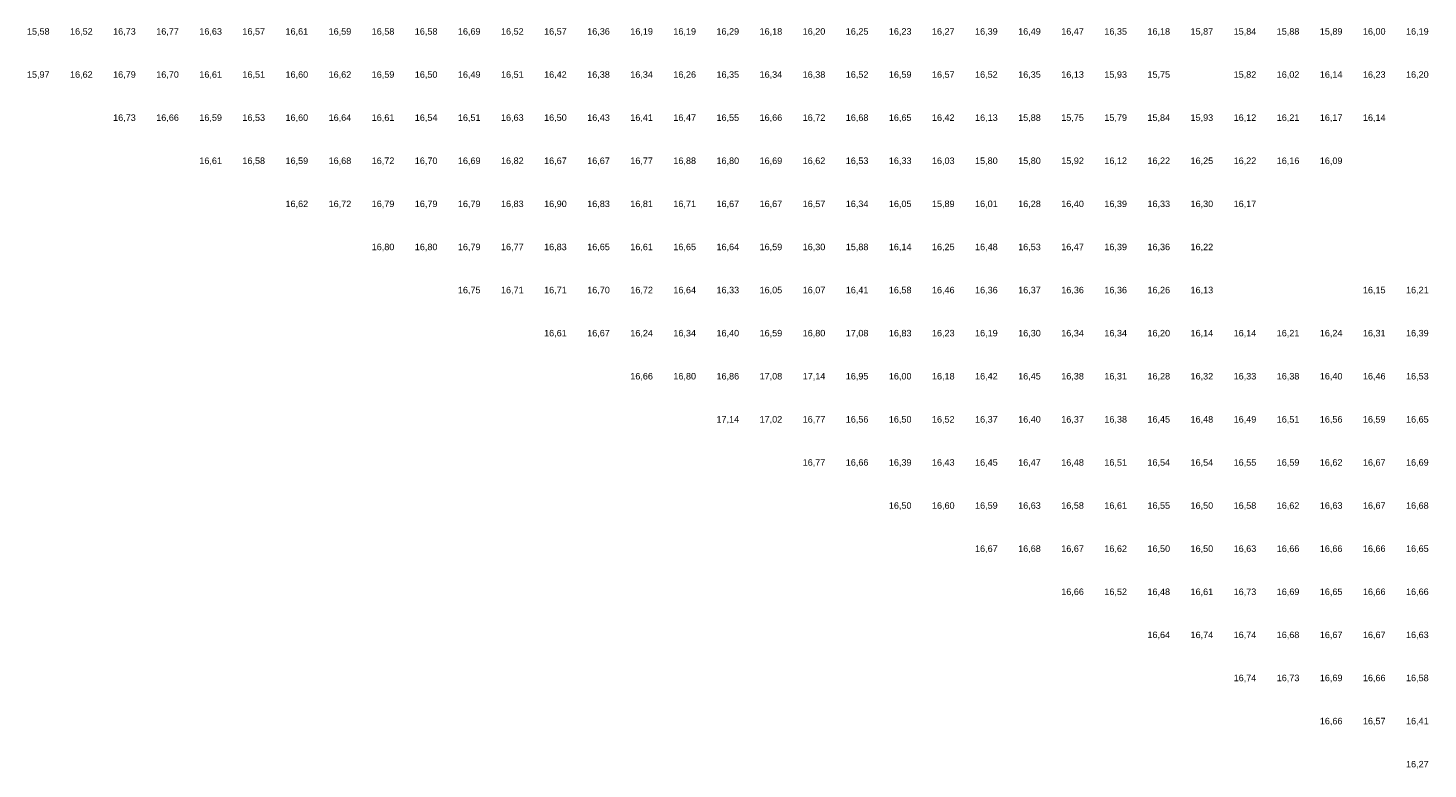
# Model space of a CAD drawing. Extents: x 198243 to 199107, y 361914 to 363516.
# Tile 1 of 17: x 198443 to 198767, y 361944 to 362116. Entities that reach past the tile are written whole.
import ezdxf
from ezdxf.enums import TextEntityAlignment as Align

# ---------------------------------------------------------------- set-up
doc = ezdxf.new("R2010")
doc.units = 0
doc.header["$MEASUREMENT"] = 0
doc.layers.add('rijk_10Anno', color=254, linetype='Continuous')
doc.styles.add('Arial', font='arial.ttf')

msp = doc.modelspace()

# ---------------------------------------------------------------- texts
at = {"layer": 'rijk_10Anno', "color": 254, "style": 'Arial'}
for s, p in [('15,58', (198445, 362113.82)), ('16,52', (198455, 362113.82)), ('16,73', (198465, 362113.82)), ('16,77', (198475, 362113.82)), ('16,63', (198485, 362113.82)), ('16,57', (198495, 362113.82)), ('16,61', (198505, 362113.82)), ('16,59', (198515, 362113.82)), ('16,58', (198525, 362113.82)), ('16,58', (198535, 362113.82)), ('16,69', (198545, 362113.82)), ('16,52', (198555, 362113.82)), ('16,57', (198565, 362113.82)), ('16,36', (198575, 362113.82)), ('16,19', (198585, 362113.82)), ('16,19', (198595, 362113.82)), ('16,29', (198605, 362113.82)), ('16,18', (198615, 362113.82)), ('16,20', (198625, 362113.82)), ('16,25', (198635, 362113.82)), ('16,23', (198645, 362113.82)), ('16,27', (198655, 362113.82)), ('16,39', (198665, 362113.82)), ('16,49', (198675, 362113.82)), ('16,47', (198685, 362113.82)), ('16,35', (198695, 362113.82)), ('16,18', (198705, 362113.82)), ('15,87', (198715, 362113.82)), ('15,84', (198725, 362113.82)), ('15,88', (198735, 362113.82)), ('15,89', (198745, 362113.82)), ('16,00', (198755, 362113.82)), ('16,19', (198765, 362113.82)), ('15,97', (198445, 362103.82)), ('16,62', (198455, 362103.82)), ('16,79', (198465, 362103.82)), ('16,70', (198475, 362103.82)), ('16,61', (198485, 362103.82)), ('16,51', (198495, 362103.82)), ('16,60', (198505, 362103.82)), ('16,62', (198515, 362103.82)), ('16,59', (198525, 362103.82)), ('16,50', (198535, 362103.82)), ('16,49', (198545, 362103.82)), ('16,51', (198555, 362103.82)), ('16,42', (198565, 362103.82)), ('16,38', (198575, 362103.82)), ('16,34', (198585, 362103.82)), ('16,26', (198595, 362103.82)), ('16,35', (198605, 362103.82)), ('16,34', (198615, 362103.82)), ('16,38', (198625, 362103.82)), ('16,52', (198635, 362103.82)), ('16,59', (198645, 362103.82)), ('16,57', (198655, 362103.82)), ('16,52', (198665, 362103.82)), ('16,35', (198675, 362103.82)), ('16,13', (198685, 362103.82)), ('15,93', (198695, 362103.82)), ('15,75', (198705, 362103.82)), ('15,82', (198725, 362103.82)), ('16,02', (198735, 362103.82)), ('16,14', (198745, 362103.82)), ('16,23', (198755, 362103.82)), ('16,20', (198765, 362103.82)), ('16,73', (198465, 362093.82)), ('16,66', (198475, 362093.82)), ('16,59', (198485, 362093.82)), ('16,53', (198495, 362093.82)), ('16,60', (198505, 362093.82)), ('16,64', (198515, 362093.82)), ('16,61', (198525, 362093.82)), ('16,54', (198535, 362093.82)), ('16,51', (198545, 362093.82)), ('16,63', (198555, 362093.82)), ('16,50', (198565, 362093.82)), ('16,43', (198575, 362093.82)), ('16,41', (198585, 362093.82)), ('16,47', (198595, 362093.82)), ('16,55', (198605, 362093.82)), ('16,66', (198615, 362093.82)), ('16,72', (198625, 362093.82)), ('16,68', (198635, 362093.82)), ('16,65', (198645, 362093.82)), ('16,42', (198655, 362093.82)), ('16,13', (198665, 362093.82)), ('15,88', (198675, 362093.82)), ('15,75', (198685, 362093.82)), ('15,79', (198695, 362093.82)), ('15,84', (198705, 362093.82)), ('15,93', (198715, 362093.82)), ('16,12', (198725, 362093.82)), ('16,21', (198735, 362093.82)), ('16,17', (198745, 362093.82)), ('16,14', (198755, 362093.82)), ('16,61', (198485, 362083.82)), ('16,58', (198495, 362083.82)), ('16,59', (198505, 362083.82)), ('16,68', (198515, 362083.82)), ('16,72', (198525, 362083.82)), ('16,70', (198535, 362083.82)), ('16,69', (198545, 362083.82)), ('16,82', (198555, 362083.82)), ('16,67', (198565, 362083.82)), ('16,67', (198575, 362083.82)), ('16,77', (198585, 362083.82)), ('16,88', (198595, 362083.82)), ('16,80', (198605, 362083.82)), ('16,69', (198615, 362083.82)), ('16,62', (198625, 362083.82)), ('16,53', (198635, 362083.82)), ('16,33', (198645, 362083.82)), ('16,03', (198655, 362083.82)), ('15,80', (198665, 362083.82)), ('15,80', (198675, 362083.82)), ('15,92', (198685, 362083.82)), ('16,12', (198695, 362083.82)), ('16,22', (198705, 362083.82)), ('16,25', (198715, 362083.82)), ('16,22', (198725, 362083.82)), ('16,16', (198735, 362083.82)), ('16,09', (198745, 362083.82)), ('16,62', (198505, 362073.82)), ('16,72', (198515, 362073.82)), ('16,79', (198525, 362073.82)), ('16,79', (198535, 362073.82)), ('16,79', (198545, 362073.82)), ('16,83', (198555, 362073.82)), ('16,90', (198565, 362073.82)), ('16,83', (198575, 362073.82)), ('16,81', (198585, 362073.82)), ('16,71', (198595, 362073.82)), ('16,67', (198605, 362073.82)), ('16,67', (198615, 362073.82)), ('16,57', (198625, 362073.82)), ('16,34', (198635, 362073.82)), ('16,05', (198645, 362073.82)), ('15,89', (198655, 362073.82)), ('16,01', (198665, 362073.82)), ('16,28', (198675, 362073.82)), ('16,40', (198685, 362073.82)), ('16,39', (198695, 362073.82)), ('16,33', (198705, 362073.82)), ('16,30', (198715, 362073.82)), ('16,17', (198725, 362073.82)), ('16,80', (198525, 362063.82)), ('16,80', (198535, 362063.82)), ('16,79', (198545, 362063.82)), ('16,77', (198555, 362063.82)), ('16,83', (198565, 362063.82)), ('16,65', (198575, 362063.82)), ('16,61', (198585, 362063.82)), ('16,65', (198595, 362063.82)), ('16,64', (198605, 362063.82)), ('16,59', (198615, 362063.82)), ('16,30', (198625, 362063.82)), ('15,88', (198635, 362063.82)), ('16,14', (198645, 362063.82)), ('16,25', (198655, 362063.82)), ('16,48', (198665, 362063.82)), ('16,53', (198675, 362063.82)), ('16,47', (198685, 362063.82)), ('16,39', (198695, 362063.82)), ('16,36', (198705, 362063.82)), ('16,22', (198715, 362063.82)), ('16,75', (198545, 362053.82)), ('16,71', (198555, 362053.82)), ('16,71', (198565, 362053.82)), ('16,70', (198575, 362053.82)), ('16,72', (198585, 362053.82)), ('16,64', (198595, 362053.82)), ('16,33', (198605, 362053.82)), ('16,05', (198615, 362053.82)), ('16,07', (198625, 362053.82)), ('16,41', (198635, 362053.82)), ('16,58', (198645, 362053.82)), ('16,46', (198655, 362053.82)), ('16,36', (198665, 362053.82)), ('16,37', (198675, 362053.82)), ('16,36', (198685, 362053.82)), ('16,36', (198695, 362053.82)), ('16,26', (198705, 362053.82)), ('16,13', (198715, 362053.82)), ('16,15', (198755, 362053.82)), ('16,21', (198765, 362053.82)), ('16,61', (198565, 362043.82)), ('16,67', (198575, 362043.82)), ('16,24', (198585, 362043.82)), ('16,34', (198595, 362043.82)), ('16,40', (198605, 362043.82)), ('16,59', (198615, 362043.82)), ('16,80', (198625, 362043.82)), ('17,08', (198635, 362043.82)), ('16,83', (198645, 362043.82)), ('16,23', (198655, 362043.82)), ('16,19', (198665, 362043.82)), ('16,30', (198675, 362043.82)), ('16,34', (198685, 362043.82)), ('16,34', (198695, 362043.82)), ('16,20', (198705, 362043.82)), ('16,14', (198715, 362043.82)), ('16,14', (198725, 362043.82)), ('16,21', (198735, 362043.82)), ('16,24', (198745, 362043.82)), ('16,31', (198755, 362043.82)), ('16,39', (198765, 362043.82)), ('16,66', (198585, 362033.82)), ('16,80', (198595, 362033.82)), ('16,86', (198605, 362033.82)), ('17,08', (198615, 362033.82)), ('17,14', (198625, 362033.82)), ('16,95', (198635, 362033.82)), ('16,00', (198645, 362033.82)), ('16,18', (198655, 362033.82)), ('16,42', (198665, 362033.82)), ('16,45', (198675, 362033.82)), ('16,38', (198685, 362033.82)), ('16,31', (198695, 362033.82)), ('16,28', (198705, 362033.82)), ('16,32', (198715, 362033.82)), ('16,33', (198725, 362033.82)), ('16,38', (198735, 362033.82)), ('16,40', (198745, 362033.82)), ('16,46', (198755, 362033.82)), ('16,53', (198765, 362033.82)), ('17,14', (198605, 362023.82)), ('17,02', (198615, 362023.82)), ('16,77', (198625, 362023.82)), ('16,56', (198635, 362023.82)), ('16,50', (198645, 362023.82)), ('16,52', (198655, 362023.82)), ('16,37', (198665, 362023.82)), ('16,40', (198675, 362023.82)), ('16,37', (198685, 362023.82)), ('16,38', (198695, 362023.82)), ('16,45', (198705, 362023.82)), ('16,48', (198715, 362023.82)), ('16,49', (198725, 362023.82)), ('16,51', (198735, 362023.82)), ('16,56', (198745, 362023.82)), ('16,59', (198755, 362023.82)), ('16,65', (198765, 362023.82)), ('16,77', (198625, 362013.82)), ('16,66', (198635, 362013.82)), ('16,39', (198645, 362013.82)), ('16,43', (198655, 362013.82)), ('16,45', (198665, 362013.82)), ('16,47', (198675, 362013.82)), ('16,48', (198685, 362013.82)), ('16,51', (198695, 362013.82)), ('16,54', (198705, 362013.82)), ('16,54', (198715, 362013.82)), ('16,55', (198725, 362013.82)), ('16,59', (198735, 362013.82)), ('16,62', (198745, 362013.82)), ('16,67', (198755, 362013.82)), ('16,69', (198765, 362013.82)), ('16,50', (198645, 362003.82)), ('16,60', (198655, 362003.82)), ('16,59', (198665, 362003.82)), ('16,63', (198675, 362003.82)), ('16,58', (198685, 362003.82)), ('16,61', (198695, 362003.82)), ('16,55', (198705, 362003.82)), ('16,50', (198715, 362003.82)), ('16,58', (198725, 362003.82)), ('16,62', (198735, 362003.82)), ('16,63', (198745, 362003.82)), ('16,67', (198755, 362003.82)), ('16,68', (198765, 362003.82)), ('16,67', (198665, 361993.82)), ('16,68', (198675, 361993.82)), ('16,67', (198685, 361993.82)), ('16,62', (198695, 361993.82)), ('16,50', (198705, 361993.82)), ('16,50', (198715, 361993.82)), ('16,63', (198725, 361993.82)), ('16,66', (198735, 361993.82)), ('16,66', (198745, 361993.82)), ('16,66', (198755, 361993.82)), ('16,65', (198765, 361993.82)), ('16,66', (198685, 361983.82)), ('16,52', (198695, 361983.82)), ('16,48', (198705, 361983.82)), ('16,61', (198715, 361983.82)), ('16,73', (198725, 361983.82)), ('16,69', (198735, 361983.82)), ('16,65', (198745, 361983.82)), ('16,66', (198755, 361983.82)), ('16,66', (198765, 361983.82)), ('16,64', (198705, 361973.82)), ('16,74', (198715, 361973.82)), ('16,74', (198725, 361973.82)), ('16,68', (198735, 361973.82)), ('16,67', (198745, 361973.82)), ('16,67', (198755, 361973.82)), ('16,63', (198765, 361973.82)), ('16,74', (198725, 361963.82)), ('16,73', (198735, 361963.82)), ('16,69', (198745, 361963.82)), ('16,66', (198755, 361963.82)), ('16,58', (198765, 361963.82)), ('16,66', (198745, 361953.82)), ('16,57', (198755, 361953.82)), ('16,41', (198765, 361953.82)), ('16,27', (198765, 361943.82))]:
    msp.add_text(s, height=1.503, dxfattribs=at).set_placement(p, align=Align.BOTTOM_CENTER)

doc.saveas('drawing.dxf')
